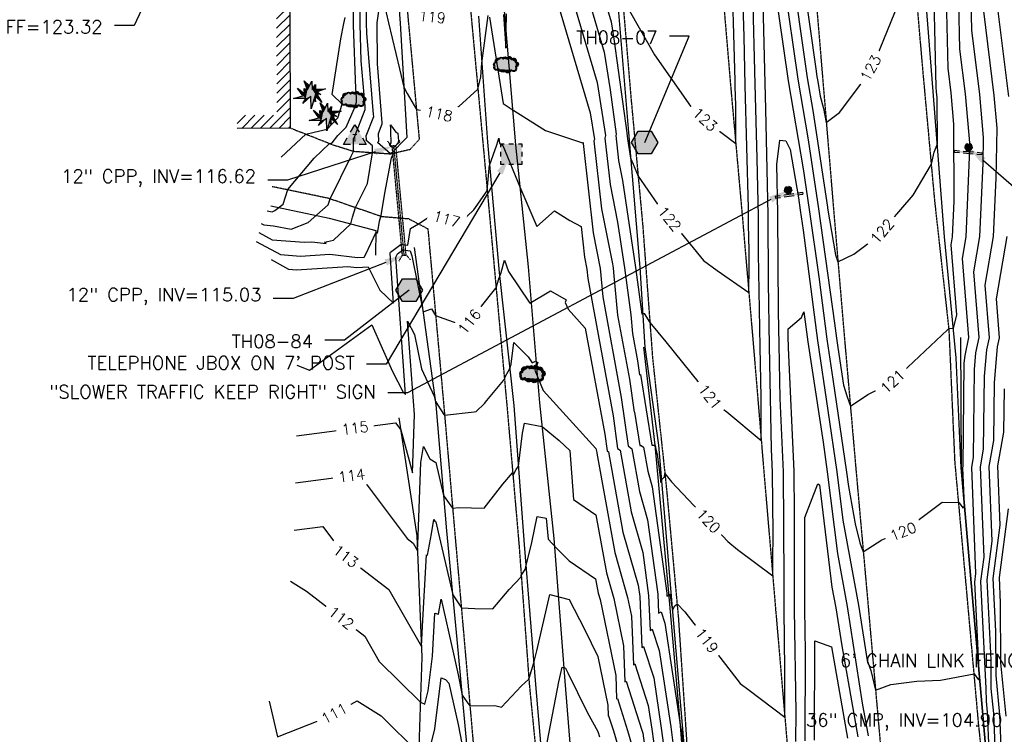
# Model space of a CAD drawing. Header units: feet. Extents: x 351431 to 355879, y 310968 to 329728.
# Tile 71 of 254: x 353254 to 353628, y 318520 to 318791. Entities that reach past the tile are written whole.
import ezdxf
from ezdxf.enums import TextEntityAlignment as Align

# ---------------------------------------------------------------- set-up
doc = ezdxf.new("R2010")
doc.units = ezdxf.units.FT
doc.header["$MEASUREMENT"] = 0
doc.linetypes.add('D10', pattern=[0.15, 0.1, -0.05])
doc.linetypes.add('D25', pattern=[0.375, 0.25, -0.125])
for name, color, linetype in [('EHIST', 56, 'Continuous'), ('ELIF', 153, 'LINKFENCE'), ('ELIG', 41, 'Continuous'), ('ELIST', 3, 'Continuous'), ('ELTCH-EG2', 253, 'Continuous'), ('ELTCN-EG2', 251, 'Continuous'), ('ELTT', 3, 'Continuous'), ('ELUDC', 153, 'D10'), ('ELYSP', 1, 'D25'), ('ELYSS', 2, 'Continuous'), ('ESFS', 153, 'Continuous'), ('ESGH', 1, 'Continuous'), ('ESIO', 4, 'Continuous'), ('ESMask', 155, 'Continuous'), ('ESUD-HDPE', 173, 'D10'), ('ESUT', 2, 'Continuous'), ('ETFS', 6, 'Continuous'), ('ETGH', 4, 'Continuous'), ('ETIF', 4, 'Continuous'), ('ETIST-FFLR', 4, 'Continuous'), ('ETTC', 252, 'Continuous'), ('ETUD', 4, 'Continuous'), ('ETUT', 3, 'Continuous')]:
    doc.layers.add(name, color=color, linetype=linetype)
doc.styles.add('ANNO-TOPO', font='simplex.shx')
doc.styles.add('L60', font='simplex', dxfattribs={"height": 2.4})
doc.styles.add('L80', font='simplex', dxfattribs={"height": 4})
doc.styles.add('ROMANSM', font='romansm.shx')
doc.linetypes.add('LINKFENCE', pattern='A,0.25,-0.08,0.25,-0.08,["X",ROMANSM,S=0.08,R=0,X=-0.004,Y=-0.04],-0.12', length=0.78)

# ---------------------------------------------------------------- blocks, each defined once
blk = doc.blocks.new('ESUFJBOX1')
for points in [[(-0.0787, 0.0535), (-0.0787, 0.0787), (-0.0535, 0.0787)], [(-0.0178, 0.0787), (0.0178, 0.0787)], [(0.0535, 0.0787), (0.0787, 0.0787), (0.0787, 0.0535)], [(-0.0787, -0.0178), (-0.0787, 0.0178)], [(0.0787, 0.0178), (0.0787, -0.0178)], [(-0.0787, -0.0787), (-0.0787, -0.0535)], [(0.0787, -0.0535), (0.0787, -0.0787), (0.0535, -0.0787)], [(-0.0535, -0.0787), (-0.0787, -0.0787)], [(0.0178, -0.0787), (-0.0178, -0.0787)]]:
    blk.add_lwpolyline(points)
at = {"layer": 'ESMask'}
blk.add_solid([(-0.0787, -0.0787), (-0.0787, 0.0787), (0.0787, -0.0787), (0.0787, 0.0787)], dxfattribs=at)
blk = doc.blocks.new('ESIPUBSIGN')
at = {"layer": 'ESMask'}
h = blk.add_hatch(color=256, dxfattribs=at)
edge = h.paths.add_edge_path()
edge.add_arc((0, 0), 0.03, 90, 450)
for p, q in [((-0.03, 0.1047), (-0.0447, 0.1047)), ((-0.0447, 0.1047), (-0.0447, 0.066)), ((-0.03, 0.1047), (-0.03, 0.066)), ((-0.0447, 0.0381), (-0.0447, -0.0393)), ((-0.03, 0.0381), (-0.03, -0.0393)), ((-0.0447, -0.0672), (-0.0447, -0.1059)), ((-0.03, -0.0672), (-0.03, -0.1059)), ((-0.03, -0.1059), (-0.0447, -0.1059))]:
    blk.add_line(p, q)
for start, end in [(144.23142, 216.35632), (17.97024, 107.04945), (253.53828, 340.78828)]:
    blk.add_arc((0, 0), 0.03, start, end)
blk.add_solid([(-0.0447, -0.1059), (-0.03, -0.1059), (-0.0447, 0.1047), (-0.03, 0.1047)], dxfattribs=at)
blk = doc.blocks.new('ESUTPED')
for points in [[(-0.0325, 0.0438), (0, 0.1), (0.0325, 0.0438)], [(-0.0325, -0.05), (-0.0866, -0.05), (-0.058, -0.0005)], [(0.058, -0.0005), (0.0866, -0.05), (0.0325, -0.05)]]:
    blk.add_lwpolyline(points)
at = {"layer": 'ESMask'}
blk.add_solid([(-0.0866, -0.05), (0, 0.1), (0.0866, -0.05)], dxfattribs=at)
at = {"style": 'L60'}
blk.add_text('T', height=0.0528, dxfattribs=at).set_placement((0, -0.0001), align=Align.MIDDLE)
blk = doc.blocks.new('TH')
blk.add_hatch(color=256).paths.add_polyline_path([(-0.05, 0.0866), (0.05, 0.0866), (0.1, 0), (0.05, -0.0866), (-0.05, -0.0866), (-0.1, 0)])
for p, q in [((-0.1, 0), (-0.05, 0.0866)), ((-0.05, 0.0866), (0.05, 0.0866)), ((0.05, 0.0866), (0.1, 0)), ((-0.05, -0.0866), (-0.1, 0)), ((0.1, 0), (0.05, -0.0866)), ((0.05, -0.0866), (-0.05, -0.0866))]:
    blk.add_line(p, q)
blk = doc.blocks.new('ESIDTREE')
blk.add_lwpolyline([(-0.0825, 0.0208, -0.658219), (-0.0543, 0.049, -0.594626), (-0.0245, 0.0498, -0.704437), (0.0052, 0.0498, -0.885068), (0.0416, 0.0438, -0.916303), (0.0721, 0.0223, -1.027393), (0.0751, -0.0141, -0.880235), (0.0364, -0.0431, -0.569977), (-0.0089, -0.052, -0.370407), (-0.061, -0.0364, -0.824221), (-0.0922, -0.0097, -0.566054), (-0.0825, 0.0208, -0.480508)], format="xyb")
at = {"layer": 'ESMask', "const_width": 0.01}
blk.add_lwpolyline([(-0.0779, 0.0227, -0.792768), (-0.0511, 0.0413, -0.768721), (-0.0289, 0.0473, 0.639322), (-0.0198, 0.0481, -0.704437), (0.0005, 0.0481, 0.72706), (0.01, 0.0484, -0.885068), (0.0366, 0.044, 0.713475), (0.0454, 0.0406, -0.916303), (0.0678, 0.0248, 0.615666), (0.0727, 0.0173, -1.027393), (0.0748, -0.0091, 0.556873), (0.0707, -0.0166, -0.880235), (0.04, -0.0396, 0.556256), (0.0317, -0.0414, -0.62875), (-0.0075, -0.0457, -0.457201), (-0.0599, -0.0275, -1.148825), (-0.0854, -0.0089, -0.666281), (-0.0814, 0.0159, 0.45741)], format="xyb", close=True, dxfattribs=at)
at = {"layer": 'ESMask'}
for points in [[(-0.0825, 0.0208), (-0.0922, -0.0097), (0.0721, 0.0223), (0.0751, -0.0141)], [(-0.0825, 0.0208), (-0.0543, 0.049), (0.0721, 0.0223), (0.0416, 0.0438)], [(-0.079, 0.0326), (-0.0729, 0.0238), (-0.0638, 0.0466), (-0.0573, 0.0372)], [(-0.0187, 0.044), (-0.0158, 0.0532), (-0.0004, 0.0423), (-0.0009, 0.052)], [(0.0105, 0.0432), (0.0168, 0.0574), (0.0348, 0.0399), (0.0336, 0.0548)], [(0.0445, 0.0383), (0.0562, 0.0462), (0.0628, 0.0226), (0.0702, 0.0328)], [(0.0704, -0.0072), (0.085, -0.004), (0.0691, 0.0173), (0.0823, 0.0154)], [(-0.087, -0.0082), (-0.0836, -0.0336), (0.0749, -0.0108), (0.0649, -0.0431)], [(-0.0495, -0.0328), (-0.05, -0.0434), (0.0292, -0.0385), (0.018, -0.0545)]]:
    blk.add_solid(points, dxfattribs=at)
blk = doc.blocks.new('ESICTREE')
blk.add_lwpolyline([(-0.0228, 0.0326), (0.0086, 0.0955), (0.012, 0.0318), (0.0384, 0.0707), (0.0368, 0.0342), (0.1121, 0.0359), (0.0509, 0.0144), (0.0782, -0.0055), (0.036, -0.003), (0.0045, -0.1139), (0.002, -0.0179), (-0.0592, -0.0742), (-0.0369, -0.0353), (-0.1304, -0.0353), (-0.0584, -0.0162), (-0.0982, 0.0425), (-0.046, 0.0003), (-0.0493, 0.04)], close=True)
for points in [[(-0.0255, 0.0334), (-0.0485, 0.0988), (-0.0089, 0.0605)], [(0.0483, -0.0037), (0.084, -0.0667), (0.0324, -0.0157), (0.0368, -0.0626), (0.0245, -0.0432)]]:
    blk.add_lwpolyline(points)
at = {"layer": 'ESMask'}
for points in [[(-0.0255, 0.0334), (-0.0485, 0.0988), (-0.0228, 0.0326), (-0.0089, 0.0605)], [(-0.0228, 0.0326), (0.0086, 0.0955), (-0.0369, -0.0353), (0.002, -0.0179)], [(0.002, -0.0179), (0.0086, 0.0955), (0.036, -0.003), (0.012, 0.0318)], [(-0.0369, -0.0353), (-0.0584, -0.0162), (-0.046, 0.0003), (-0.0982, 0.0425)], [(-0.046, 0.0003), (-0.0369, -0.0353), (-0.0493, 0.04), (-0.0228, 0.0326)], [(0.012, 0.0318), (0.0384, 0.0707), (0.036, -0.003), (0.0368, 0.0342)], [(0.0368, 0.0342), (0.1121, 0.0359), (0.036, -0.003), (0.0509, 0.0144)], [(0.036, -0.003), (0.0509, 0.0144), (0.0782, -0.0055)], [(-0.0369, -0.0353), (-0.1304, -0.0353), (-0.0584, -0.0162)], [(-0.0369, -0.0353), (0.002, -0.0179), (-0.0592, -0.0742)], [(0.002, -0.0179), (0.036, -0.003), (0.0045, -0.1139)], [(0.0245, -0.0432), (0.0368, -0.0626), (0.0324, -0.0157)], [(0.0324, -0.0157), (0.036, -0.003), (0.084, -0.0667), (0.0483, -0.0037)]]:
    blk.add_solid(points, dxfattribs=at)

msp = doc.modelspace()

# ---------------------------------------------------------------- hatches: boundary and pattern name
at = {"layer": 'EHIST'}
h = msp.add_hatch(dxfattribs=at)
h.set_pattern_fill('ANSI31', color=256, scale=20, style=0)
h.set_pattern_definition([(45, (353302.976, 318749.9934), (-1.76777, 1.76777), [])])
h.paths.add_polyline_path([(353356.4, 318834.57), (353302.98, 318834.43), (353302.99, 318829.43), (353351.42, 318829.55), (353351.56, 318792.31), (353351.66, 318755.03), (353336.66, 318754.99), (353336.67, 318749.99), (353356.67, 318750.04), (353356.56, 318792.33)])

# ---------------------------------------------------------------- linework, layer by layer
at = {"layer": 'ELIF', "flags": 128}
msp.add_lwpolyline([(353338.89, 320230.89), (353340.59, 320185.6), (353342.48, 320134.02), (353344.03, 320092.59), (353346.88, 320044.02), (353351.67, 319951.5), (353354.95, 319898.91), (353357.54, 319853.78), (353360.69, 319804.32), (353363.16, 319758.08), (353365.76, 319711.27), (353368.86, 319663.85), (353374.79, 319573.99), (353378.47, 319527.8), (353382.04, 319483.07), (353385.36, 319437.85), (353387.97, 319391.11), (353391.43, 319348.19), (353394.23, 319304.17), (353399.1, 319255.27), (353402.05, 319209.71), (353406.36, 319164.5), (353410.17, 319125.27), (353413.85, 319079.3), (353418.59, 319032.4), (353422.8, 318982.57), (353427.63, 318934.4), (353429.51, 318887.31), (353438.03, 318793.22), (353442.16, 318743.69), (353447.08, 318697.46), (353451.33, 318645.82), (353456.8, 318594.36), (353460.88, 318540.2), (353465.23, 318486.74), (353467.21, 318461.83), (353471.59, 318416.85)], dxfattribs=at)
at = {"layer": 'ELIG', "flags": 128}
for points in [[(353610.99, 318670.65), (353611.31, 318621.13), (353615.08, 318577.47), (353619.41, 318528.75), (353622.04, 318498.16), (353626.39, 318448.41), (353630.04, 318408.16), (353636.42, 318358.1)], [(353490.82, 318667), (353495.03, 318629.78), (353500.23, 318573.72), (353504.65, 318523.27), (353509.13, 318467.44), (353513.17, 318417.89), (353517.21, 318368.31), (353520.5, 318309.83), (353519.58, 318291.79)]]:
    msp.add_lwpolyline(points, dxfattribs=at)
at = {"layer": 'ELIST', "flags": 128}
msp.add_lwpolyline([(353302.98, 318834.43), (353356.4, 318834.57), (353356.56, 318792.33), (353356.67, 318750.04), (353336.67, 318749.99)], dxfattribs=at)
msp.add_lwpolyline([(353302.98, 318834.43), (353356.4, 318834.57), (353356.56, 318792.33), (353356.67, 318750.04), (353336.67, 318749.99)], dxfattribs=at)
at = {"layer": 'ELTCH-EG2', "flags": 128}
for points, elevation in [([(353545.88, 318818.64), (353550.14, 318788.65), (353552.92, 318769.12), (353555.06, 318756.72), (353560.52, 318720.06), (353560.54, 318720.01), (353560.61, 318719.64), (353563.65, 318701.98), (353564.54, 318699.35), (353570.53, 318702.19), (353579.8, 318709.19), (353593.12, 318724.65), (353600.04, 318736.37), (353601.02, 318740.93), (353602.25, 318744.1), (353602.16, 318761.62), (353601.97, 318763.84), (353601.75, 318765.58), (353600.63, 318815.31)], 122), ([(353549.56, 318819.09), (353556.16, 318772.62), (353556.59, 318769.64), (353556.91, 318767.75), (353557.74, 318762.15), (353559.12, 318757.49), (353560.11, 318752.27), (353565.1, 318755.97), (353574.74, 318768.8), (353579.14, 318776.84), (353593.37, 318811.84)], 123), ([(353458.39, 318796.85), (353470.5, 318755.87), (353472.12, 318745.78), (353471.98, 318745.27), (353474.86, 318719.49), (353479, 318698.54), (353479.23, 318697.02), (353479.44, 318695.45), (353480.94, 318679.09), (353485.41, 318654.83), (353487.19, 318642.21), (353487.36, 318642.26), (353489.39, 318629.65), (353489.89, 318629.62), (353490.76, 318628.99), (353492.4, 318619.9), (353494.12, 318613.89), (353499.56, 318573.63), (353499.61, 318572.45), (353500.75, 318573.15), (353500.91, 318572.67), (353501.55, 318568.39), (353501.76, 318567.13), (353502.67, 318568.79), (353503.5, 318569.57), (353506.4, 318566.43), (353527.46, 318539.29), (353530.92, 318536.74), (353544.39, 318526.45), (353544.4, 318531.34), (353544.43, 318544.4), (353544.1, 318567.35), (353544.09, 318578.25), (353543.85, 318619.64), (353542.56, 318647.45), (353542.18, 318667.94), (353541.95, 318680.42), (353541.77, 318717.77), (353541.34, 318736.24), (353542.51, 318745.51), (353544.76, 318745.26), (353546.35, 318742), (353549.51, 318723.63), (353550.2, 318718.98), (353551.29, 318711.3), (353556.74, 318669.46), (353560.76, 318642.86), (353564.15, 318619.61), (353566.4, 318601.32), (353572.3, 318569.02), (353575.61, 318548), (353577.04, 318544.28), (353578.8, 318536.77), (353584.62, 318538.88), (353594.51, 318540.17), (353603.45, 318540.51), (353616.22, 318542.95), (353617.83, 318540.68), (353618.27, 318541.54), (353616.46, 318577.73), (353616.9, 318581.08), (353615.28, 318621.34), (353615.94, 318625.01), (353616.28, 318658.42), (353616.87, 318664.83), (353618.09, 318670.56), (353616.1, 318695.55), (353618.4, 318708.9), (353619.57, 318736.59), (353619.79, 318746.57), (353618.38, 318762.78), (353615.36, 318787.24), (353614.71, 318815.72)], 119), ([(353475.84, 318799.47), (353478.51, 318790.45), (353479.56, 318783.91), (353484.45, 318748.29), (353484.43, 318748.21), (353484.57, 318746.98), (353484.76, 318745.98), (353485.86, 318738.64), (353486.9, 318736.35), (353488.74, 318731.82), (353496.09, 318721.27), (353513.59, 318699.86), (353518.73, 318696.09), (353530.72, 318687.68), (353530.83, 318697.97), (353530.83, 318703.69), (353530.65, 318713.45), (353530.64, 318715.89), (353530.55, 318719.71), (353529.35, 318766.29), (353528.91, 318784.89), (353528, 318817.08)], 122), ([(353482.8, 318799.4), (353494.89, 318777.84), (353508.62, 318758.41), (353515.91, 318751.7), (353525.76, 318744.27), (353525.76, 318755.59), (353525.78, 318758.72), (353525.59, 318765.85), (353525.54, 318767.99), (353524.16, 318816.78)], 123), ([(353544.12, 318804.67), (353549.26, 318768.6), (353553.21, 318745.69), (353557.12, 318719.42), (353563.26, 318676.01), (353564, 318670.39), (353564.53, 318666.82), (353566.62, 318652.56), (353568.03, 318648.05), (353569.26, 318644.51), (353575.86, 318649.02), (353584.57, 318653.28), (353606.12, 318673.54), (353606.67, 318674.12), (353606.71, 318674.11), (353608.33, 318674.02), (353609.65, 318679.18), (353607.53, 318705.76), (353608.05, 318708.8), (353608.63, 318722.3), (353608.47, 318751.61), (353607.44, 318763.48), (353606.29, 318772.8), (353605.32, 318815.45)], 121), ([(353344.78, 318710.47), (353349.85, 318707.72), (353362.1, 318706.74), (353364.97, 318706.93), (353370.4, 318706.23), (353369.78, 318706.73), (353373.14, 318707.59), (353379.77, 318713.71), (353380.37, 318716.22), (353381.51, 318719.98), (353386.06, 318729.11), (353387.97, 318740.68), (353387.98, 318743.3), (353385.46, 318745.5), (353385.68, 318745.78), (353385.62, 318747.15), (353388.43, 318754.44), (353388.4, 318755.31), (353385.85, 318786.1), (353385.72, 318789.86), (353385.66, 318811.17)], 119), ([(353347.95, 318718.68), (353349.88, 318718.35), (353350.85, 318718.77), (353354.05, 318721.27), (353355.78, 318726.76), (353365.83, 318738.71), (353371.66, 318744.18), (353372.66, 318744.46), (353374.8, 318747.24), (353378, 318750.5), (353380.96, 318757.39), (353381.94, 318759.92), (353381.87, 318761.64), (353381.59, 318765.06), (353380.74, 318789.17), (353380.7, 318804.83)], 121), ([(353343.84, 318707.1), (353353, 318702.13), (353360.59, 318701.52), (353371.77, 318702.27), (353382.31, 318700.91), (353384.79, 318701.05), (353385.49, 318702.29), (353389.18, 318710.28), (353389.7, 318710.23), (353389.95, 318710.82), (353390.68, 318714.78), (353391.11, 318716.56), (353391.14, 318716.67), (353391.27, 318716.94), (353392.68, 318725.44), (353395.15, 318738.85), (353395.88, 318740.46), (353395.28, 318740.73), (353394.82, 318740.32), (353389.92, 318744.59), (353390.37, 318745.15), (353390.24, 318747.98), (353391.68, 318751.7), (353391.66, 318752.14), (353389.82, 318774.47), (353389.72, 318790.06), (353391.38, 318801.5), (353394.07, 318790.05), (353398.18, 318772.52), (353399.86, 318765.68), (353401.17, 318763.26), (353404.63, 318757.11), (353407.71, 318756.7), (353417.61, 318754.56), (353420.69, 318758.25), (353427.94, 318764.92), (353429, 318769.5), (353429.48, 318774.74), (353431.85, 318792.88)], 118), ([(353470.03, 318798.59), (353475.84, 318778.92), (353478.13, 318764.66), (353480.44, 318747.83), (353480.28, 318747.23), (353481.33, 318737.82), (353482.84, 318730.17), (353487.79, 318697.17), (353490.2, 318679.52), (353490.43, 318679.99), (353491.05, 318679.77), (353493.19, 318676.33), (353499.25, 318669.01), (353518.2, 318645.4), (353522.34, 318642.38), (353535.43, 318631.58), (353535.44, 318637.37), (353535.43, 318647.88), (353535.08, 318667.05), (353534.42, 318702.44), (353534.35, 318716.52), (353533.84, 318738.49), (353533.11, 318766.74), (353532.28, 318801.78)], 121), ([(353629.31, 318762.08), (353624.43, 318801.69)], 117), ([(353353.32, 318739.1), (353353.36, 318739.01), (353362.65, 318747.74), (353365.82, 318748.59), (353370.82, 318749.67), (353374.75, 318753.97), (353376.49, 318759.12), (353372.65, 318762.79), (353375.99, 318784.02), (353377.04, 318789.74), (353377.57, 318792.09)], 122), ([(353432.37, 318792.23), (353437.49, 318759.46), (353440.62, 318757.39), (353453.55, 318749.14), (353467.67, 318744.44), (353467.72, 318744.71), (353467.83, 318744.34), (353467.84, 318744.29), (353467.84, 318744.29), (353471.62, 318710.32), (353474.29, 318696.82), (353475.28, 318686.02), (353482.31, 318647.86), (353484.91, 318629.45), (353486.34, 318628.41), (353489.27, 318612.18), (353492.32, 318601.44), (353496.15, 318573.19), (353496.44, 318565.94), (353497.44, 318566.55), (353498.82, 318562.24), (353504.62, 318523.76), (353504.69, 318523.29), (353504.94, 318522.2), (353505.14, 318521.25), (353506.2, 318512.66)], 118), ([(353437.69, 318793.2), (353438.51, 318780.41), (353438.76, 318793.44)], 119), ([(353622.54, 318499.05), (353621.27, 318528.37), (353620.85, 318532.58), (353620.83, 318537.34), (353618.79, 318578.19), (353619.97, 318587.2), (353618.59, 318621.52), (353619.8, 318628.24), (353620.08, 318655.98), (353621, 318665.94), (353621.98, 318670.51), (353620.39, 318690.44), (353623.57, 318708.95), (353624.5, 318731.08), (353624.92, 318750.05), (353623.84, 318762.43), (353619.89, 318794.47)], 118), ([(353397.87, 318745.14), (353398.32, 318744.81), (353395.72, 318742.49), (353394.37, 318743.67), (353395.07, 318744.52), (353394.87, 318748.81), (353394.93, 318748.95), (353394.93, 318748.97), (353394.86, 318749.83), (353394.85, 318751.38), (353396.84, 318748.59), (353397.61, 318748.15), (353397.87, 318745.14)], 117), ([(353349.46, 318700.16), (353356.15, 318696.53), (353359.08, 318696.3), (353378.58, 318697.61), (353382.03, 318697.16), (353386.26, 318697.4), (353390.79, 318688.61), (353395.97, 318683.64), (353394.63, 318702.57), (353394.84, 318703.01), (353398.84, 318705.99), (353398.87, 318706.03), (353401.38, 318705.67), (353402.34, 318711.98), (353405.39, 318713.73), (353410.57, 318717.11), (353421.21, 318714.12), (353421.22, 318714.16), (353426.37, 318719.07), (353431.5, 318726.23), (353432.16, 318734.84), (353432.17, 318735.19), (353432.4, 318735.85), (353435.15, 318743.76), (353435.89, 318746.25), (353436.19, 318744.35), (353437.43, 318743.53), (353443.86, 318727.76), (353450.33, 318712.78), (353456.97, 318718.7), (353462.84, 318715.05), (353467.1, 318712.68), (353468.38, 318701.16), (353469.29, 318696.6), (353469.62, 318692.95), (353479.21, 318640.89), (353480.95, 318628.53), (353481.91, 318627.84), (353486.13, 318604.46), (353490.53, 318589), (353492.73, 318572.74), (353493.27, 318559.44), (353494.12, 318559.96), (353496.73, 318551.82), (353501.1, 318522.84), (353501.93, 318516.81)], 117), ([(353628.56, 318452.79), (353624.9, 318496.81), (353624.72, 318502.91), (353623.63, 318527.89), (353622.68, 318537.44), (353622.64, 318548.21), (353621.12, 318578.64), (353623.05, 318593.32), (353621.91, 318621.69), (353623.66, 318631.46), (353623.88, 318653.55), (353625.13, 318667.05), (353625.86, 318670.46), (353624.68, 318685.33), (353628.74, 318708.99)], 117), ([(353359.2, 318660.14), (353364, 318658.16), (353387.73, 318675.36), (353395.56, 318657.68), (353399.58, 318649.89), (353400.53, 318648.98), (353396.84, 318701.1), (353397.41, 318702.31), (353399.3, 318703.72), (353399.43, 318703.9), (353402.2, 318703.5), (353402.87, 318701.56), (353407.16, 318680.4), (353410.34, 318681.49), (353411.91, 318679.01), (353419.93, 318676.07), (353420.02, 318676.04), (353424.5, 318676.38), (353433.2, 318687.44), (353434.81, 318689.35), (353434.85, 318689.41), (353436.07, 318693.38), (353436.15, 318693.53), (353436.72, 318695.29), (353438.05, 318699.95), (353439.5, 318695.63), (353447.65, 318683.63), (353455.53, 318688.33), (353461.45, 318684.87), (353461.1, 318683.91), (353462.13, 318681.36), (353468.7, 318674.13), (353476.11, 318633.92), (353477, 318627.62), (353477.48, 318627.27), (353482.99, 318596.74), (353488.74, 318576.56), (353489.32, 318572.3), (353490.09, 318552.93), (353490.8, 318553.36), (353494.65, 318541.39), (353497.51, 318522.4), (353499.18, 318510.27)], 116), ([(353548.56, 318517.31), (353548.63, 318528.42), (353548.07, 318567.42), (353548.03, 318603.67), (353547.94, 318619.82), (353545.76, 318666.69), (353545.73, 318668.38), (353545.71, 318669.41), (353545.69, 318673.86), (353550.66, 318678.18), (353551.62, 318680.4), (353553.11, 318669), (353558.87, 318630.87), (353560.51, 318619.67), (353564.33, 318588.6), (353568, 318568.49), (353573.77, 318531.86), (353575.96, 318519.48)], 118), ([(353630.19, 318459.92), (353627.22, 318495.71), (353626.89, 318506.78), (353626, 318527.41), (353624.51, 318542.3), (353624.45, 318559.09), (353623.45, 318579.09), (353626.12, 318599.44), (353625.22, 318621.87), (353627.52, 318634.69), (353627.69, 318651.11)], 116), ([(353358.71, 318615.4), (353382.87, 318618.59), (353401.08, 318594.35), (353403.38, 318592.57), (353405.06, 318589.64), (353405.31, 318595.34), (353406.33, 318623.16), (353407.34, 318629.27), (353409.73, 318624.51), (353411.97, 318623.2), (353414.94, 318610.65), (353415.81, 318609.35), (353418.36, 318605.88), (353420.68, 318606.15), (353430.36, 318605.87), (353437.38, 318614.92), (353441.11, 318619.28), (353441.25, 318618.14), (353442.49, 318620.52), (353443.3, 318621.8), (353444.83, 318634.27), (353445.6, 318638.05), (353452.28, 318636.83), (353458.72, 318631.55), (353462.8, 318627.75), (353464.16, 318609.15), (353472.74, 318603.34), (353476.72, 318581.31), (353479.5, 318571.54), (353483.2, 318553.62), (353483.75, 318539.92), (353484.17, 318540.17), (353490.15, 318521.56), (353490.47, 318520.44), (353493.68, 318497.19)], 114), ([(353552.07, 318517.52), (353552.26, 318551.29), (353552.03, 318567.48), (353552, 318602.3), (353556.91, 318615.05), (353557.48, 318614.66), (353562.26, 318575.88), (353563.7, 318567.96), (353565.98, 318553.53), (353572.07, 318519.03)], 117), ([(353358.25, 318597.49), (353369.1, 318598.92), (353377.26, 318588.04), (353394.22, 318574.93), (353406.57, 318553.38), (353406.91, 318561.02), (353408.44, 318588.08), (353408.78, 318587.99), (353410.33, 318596.13), (353411.23, 318601.57), (353411.6, 318600.84), (353411.94, 318600.64), (353412.87, 318596.72), (353418.41, 318572.89), (353419.9, 318570.68), (353421.67, 318568.01), (353426.81, 318567.77), (353433.67, 318567.62), (353439.78, 318574.97), (353444.41, 318579.78), (353444.39, 318580.25), (353445.85, 318582.55), (353446.19, 318583.63), (353448.42, 318592.77), (353450.42, 318602.63), (353453.83, 318602), (353454.6, 318594.03), (353457.72, 318590.66), (353462.58, 318585.82), (353472.6, 318579.03), (353473.58, 318573.59), (353474.27, 318571.18), (353480.22, 318542.36), (353480.58, 318533.41), (353480.85, 318533.58), (353484.75, 318521.42), (353488.4, 318508.98)], 113), ([(353356.84, 318578.18), (353362.96, 318574.39), (353385.05, 318557.29), (353390.55, 318547.7), (353406.16, 318532.16), (353407.81, 318531.48), (353409.04, 318536.54), (353410.67, 318549.67), (353411.59, 318565.93), (353412.97, 318565.6), (353414.06, 318571.35), (353418.7, 318550.54), (353420.49, 318542.56), (353421.95, 318534.89), (353423.76, 318532.3), (353424.93, 318530.76), (353434.34, 318530.98), (353436.95, 318530.35), (353444.53, 318538.4), (353447.28, 318540.96), (353447.27, 318541.22), (353447.36, 318541.36), (353449.16, 318547.14), (353450.25, 318551.63), (353455.2, 318573.05), (353462.53, 318571.22), (353462.56, 318571.19), (353462.62, 318571.13), (353468.34, 318559.93), (353473.44, 318549.49), (353477.23, 318531.1), (353477.4, 318526.91), (353477.53, 318526.98), (353479.36, 318521.28), (353486.33, 318497.53)], 112), ([(353555.58, 318517.72), (353555.8, 318555.54), (353560.32, 318553.8), (353562.07, 318553.2), (353568.19, 318518.59)], 116), ([(353452.47, 318507.7), (353458.69, 318539.94), (353459.97, 318545.46), (353461.15, 318545.17), (353462.07, 318543.36), (353469.39, 318528.39), (353473.43, 318521.05), (353474.04, 318519.11)], 111), ([(353409.01, 318511.39), (353411.64, 318522.14), (353414.03, 318541.45), (353415.61, 318540.8), (353416.93, 318539.37), (353420.46, 318523.68), (353423.94, 318505.34)], 111), ([(353348.76, 318532.56), (353351.95, 318519.02), (353371.47, 318526.82), (353382.1, 318532.67), (353391.21, 318527.07), (353405.52, 318512.83)], 111)]:
    msp.add_lwpolyline(points, dxfattribs=dict(at, elevation=elevation))
at = {"layer": 'ELTCN-EG2', "flags": 128}
for points, elevation in [([(353345.73, 318713.84), (353346.7, 318713.31), (353350.39, 318713.02), (353357.14, 318711.74), (353363.59, 318714.26), (353371.17, 318720.94), (353371.89, 318723.29), (353379.9, 318739.41), (353380.8, 318741.19), (353380.72, 318746.18), (353380.9, 318746.42), (353381.08, 318746.6), (353381.25, 318746.99), (353385.19, 318757.18), (353385.13, 318758.47), (353383.72, 318775.58), (353383.23, 318789.51), (353383.13, 318824.06)], 120), ([(353540.35, 318804.96), (353545.6, 318768.08), (353551.36, 318734.66), (353553.66, 318719.2), (353557.28, 318693.65), (353560.37, 318669.93), (353562.65, 318654.84), (353567.8, 318619.54), (353568.48, 318614.04), (353571.07, 318599.85), (353572.88, 318592.67), (353574.15, 318589.27), (353581.24, 318593.77), (353589.43, 318597.05), (353604.02, 318608.09), (353610.36, 318607.97), (353612.01, 318605.81), (353612.55, 318606.82), (353611.97, 318621.17), (353612.08, 318621.78), (353612.48, 318660.85), (353612.74, 318663.72), (353614.21, 318670.61), (353611.82, 318700.65), (353613.23, 318708.85), (353614.63, 318742.11), (353614.65, 318743.1), (353612.91, 318763.13), (353610.82, 318780.02), (353610.02, 318815.59)], 120), ([(353464.21, 318797.72), (353473.17, 318767.4), (353476.4, 318747.27), (353476.13, 318746.25), (353478.09, 318728.65), (353480.92, 318714.35), (353483.51, 318697.1), (353485.96, 318679.15), (353486.6, 318672.16), (353488.51, 318661.81), (353489.27, 318656.41), (353489.63, 318656.53), (353493.93, 318629.76), (353495, 318629.69), (353495.19, 318629.56), (353495.54, 318627.62), (353495.91, 318626.33), (353497.36, 318615.57), (353497.53, 318616.5), (353498.68, 318617.69), (353498.86, 318619.04), (353501.42, 318615.83), (353522.76, 318593.16), (353526.42, 318590.13), (353539.8, 318580.12), (353539.82, 318585.95), (353539.9, 318596.13), (353539.76, 318619.45), (353539.35, 318628.22), (353538.63, 318667.49), (353538.18, 318691.43), (353538.06, 318717.15), (353537.13, 318757.28), (353536.87, 318767.18), (353535.8, 318812.64)], 120), ([(353359.16, 318633.31), (353396.65, 318638.26), (353398.71, 318635.51), (353403.11, 318619.22), (353403.92, 318641.44), (353401.18, 318676.75), (353403.84, 318671.71), (353406.59, 318658.76), (353411.4, 318648.31), (353411.84, 318646.14), (353411.95, 318646.17), (353412.74, 318644.92), (353415.07, 318641.42), (353415.31, 318641.1), (353426.56, 318642.44), (353427.34, 318642.51), (353430.42, 318645.6), (353431.31, 318646.65), (353437.7, 318654.31), (353438.02, 318654.74), (353438.3, 318655.65), (353440.03, 318658.85), (353440.56, 318660.49), (353441.63, 318668.75), (353447, 318663.28), (353448.58, 318660.96), (353449.77, 318661.68), (353450.67, 318661.15), (353449.59, 318658.26), (353452.74, 318650.48), (353472.72, 318628.49), (353473.01, 318626.95), (353473.04, 318626.71), (353473.06, 318626.69), (353479.86, 318589.02), (353484.73, 318571.91), (353486.18, 318564.88), (353486.92, 318546.43), (353487.48, 318546.77), (353492.56, 318530.97), (353493.92, 318521.97), (353496.43, 318503.73)], 115), ([(353628.36, 318526.93), (353626.34, 318547.16), (353626.26, 318569.96), (353625.78, 318579.55), (353629.19, 318605.57)], 115)]:
    msp.add_lwpolyline(points, dxfattribs=dict(at, elevation=elevation))
at = {"layer": 'ELTT', "flags": 128}
for points in [[(353349.38, 318720.64), (353371.46, 318715.94), (353389.18, 318711.18), (353389.16, 318701.86)], [(353398, 318640.18), (353404.82, 318595.34), (353406.73, 318549.32), (353405.21, 318503.72), (353405.69, 318455.36), (353401.53, 318410.35), (353402.14, 318395.08), (353380.6, 318390.19)]]:
    msp.add_lwpolyline(points, dxfattribs=at)
at = {"layer": 'ELUDC', "flags": 128}
msp.add_lwpolyline([(353399.97, 318701.83), (353396.07, 318743.32)], dxfattribs=at)
at = {"layer": 'ELYSP', "flags": 128}
for points in [[(353325.25, 320230.5), (353327.28, 320185.02), (353329.27, 320137.97), (353331.49, 320090.69), (353333.18, 320043.16), (353335.49, 319996.85), (353337.91, 319950.62), (353341, 319897.27), (353343.65, 319851.36), (353346.5, 319803.24), (353349.17, 319756.94), (353351.25, 319710.48), (353355.01, 319661.66), (353357.95, 319616.56), (353361.11, 319571.16), (353364.41, 319526.89), (353367.83, 319482.4), (353371.26, 319437.71), (353374.84, 319391.5), (353378.34, 319345.78), (353381.92, 319299.99), (353385.63, 319254.39), (353389.18, 319208.52), (353393.13, 319162.92), (353397.1, 319117.99), (353400.78, 319073.47), (353404.82, 319029.07), (353409.48, 318981.66), (353413.57, 318935.55), (353417.57, 318887.31), (353421.2, 318839.55), (353425.39, 318792.44), (353429.85, 318744.33), (353434.33, 318695.1), (353438.97, 318644.4), (353443.52, 318592.07), (353447.46, 318538.6), (353452.68, 318485.7), (353454.37, 318459.34), (353458.67, 318415.19), (353462.25, 318366.98), (353466.08, 318322.23), (353469.82, 318275.04), (353473.15, 318231.65), (353477.12, 318183.6), (353480.62, 318137.49), (353484.36, 318089.92), (353487.53, 318045.51), (353490.16, 317998.1), (353492.31, 317950.32), (353493.91, 317901.53), (353496.3, 317855.96), (353497.44, 317811.01), (353499.02, 317755.83), (353499.76, 317709.25), (353499.83, 317660.98), (353499.58, 317615.85), (353499.55, 317559.66), (353499.47, 317550.14)], [(353419.97, 320230.49), (353422.19, 320179.88), (353424.5, 320129.05), (353426.92, 320079.71), (353429.71, 320028.31), (353432.23, 319979.89), (353434.8, 319928.62), (353437.54, 319879.64), (353440.38, 319830.09), (353443.44, 319779.85), (353446.38, 319730.26), (353449.7, 319680.31), (353452.8, 319630.71), (353456.41, 319580.31), (353459.86, 319530.66), (353463.51, 319480.58), (353467.37, 319430.78), (353471.27, 319381.02), (353475.22, 319331.11), (353479.29, 319281.29), (353483.61, 319230.95), (353487.72, 319181.28), (353491.99, 319131.73), (353493.47, 319114.97), (353497.85, 319064.83), (353502.47, 319015.35), (353506.66, 318965.52), (353511.05, 318915.96), (353515.44, 318865.23), (353519.53, 318816.52), (353523.85, 318765.66), (353528.33, 318715.56), (353532.53, 318666.62), (353536.45, 318619.34), (353540.91, 318567.05), (353545.19, 318517.12), (353549.33, 318467.12), (353553.29, 318417.9), (353557.45, 318367.73), (353561.46, 318319.15), (353565.79, 318264.65), (353569.66, 318212.81), (353573.16, 318163.17), (353577.07, 318113.28), (353580.48, 318064.77), (353583.75, 318013.32), (353586.53, 317964.4), (353589.24, 317913.84), (353591.55, 317864.39), (353593.28, 317814.26), (353594.71, 317764.05), (353595.48, 317714.52), (353595.88, 317665.34), (353595.61, 317614.57), (353595.11, 317565.02), (353594.54, 317514.86), (353593.73, 317464.66), (353592.47, 317415.42), (353591.06, 317366.01), (353589.46, 317315.48), (353587.46, 317264.63), (353585.3, 317215.87), (353582.77, 317166.1), (353579.82, 317116.2), (353576.6, 317064.78), (353573.17, 317016.57), (353571.39, 316992.63), (353567.24, 316939.29), (353563.41, 316891.32), (353559.08, 316841.37), (353554.82, 316791.72), (353551.19, 316741.28), (353548.88, 316711.62)], [(353454.98, 320231.17), (353457.46, 320179.48), (353459.6, 320131.2), (353462.02, 320081.93), (353464.7, 320031.64), (353467.36, 319981.73), (353470.04, 319931.77), (353472.74, 319881.98), (353475.48, 319831.88), (353478.09, 319782.45), (353481.08, 319732.51), (353484.3, 319682.65), (353487.46, 319633.09), (353490.98, 319583.01), (353494.56, 319532.97), (353498.36, 319483.27), (353502.37, 319433.27), (353506.75, 319384.05), (353510.79, 319333.51), (353514.9, 319284.24), (353518.97, 319234.18), (353522.99, 319184.4), (353527.24, 319134.65), (353528.6, 319118.74), (353533.03, 319068.19), (353537.29, 319018.97), (353541.52, 318968.66), (353545.9, 318919.14), (353550.16, 318869.41), (353554.5, 318819.59), (353558.65, 318769.85), (353562.82, 318719.76), (353566.98, 318670.57), (353571.43, 318619.61), (353575.91, 318569.57), (353580.27, 318520.11), (353584.57, 318469.01), (353588.88, 318420.66), (353593.34, 318368.6), (353597.44, 318321.17), (353602.53, 318266.14), (353606.95, 318214), (353610.84, 318165.65), (353614.18, 318115.27), (353617.48, 318065.6), (353620.38, 318014.8), (353623.35, 317965.63), (353625.85, 317913.96), (353627.97, 317865.26), (353629.54, 317813.92), (353630.41, 317765.22), (353630.66, 317713.54), (353630.84, 317664.99), (353630.56, 317613.46), (353630.55, 317564.85), (353630, 317514.46), (353629.06, 317464.33), (353627.82, 317413.79), (353626.18, 317364.26), (353624.41, 317313.57), (353622.48, 317264.09), (353619.63, 317212.57), (353616.94, 317164.02), (353613.82, 317114.25), (353610.58, 317063.91), (353607.4, 317013.54), (353605.72, 316988.68), (353602.19, 316938.36), (353598.23, 316887.81), (353594.76, 316838.4), (353590.67, 316787.16), (353586.84, 316738.76), (353584.18, 316708.47)], [(353550.59, 320228.69), (353552.73, 320181.56), (353555.1, 320128.42), (353557.57, 320080.42), (353560.13, 320029.3), (353562.63, 319976.66), (353565.17, 319924.78), (353567.54, 319875.46), (353570.53, 319818.84), (353573.75, 319767.97), (353576.41, 319723.22), (353579.78, 319674.29), (353582.99, 319626.37), (353586.63, 319574.23), (353590.54, 319524.09), (353594.6, 319470.85), (353598.84, 319418.8), (353603.08, 319369.56), (353607.17, 319319.18), (353611.54, 319268.93), (353615.8, 319219.32), (353619.46, 319174.59), (353624.13, 319119.39), (353630.59, 319045.79), (353634.54, 318999.23), (353638.74, 318950.66), (353643.08, 318900.57), (353647.53, 318851.06), (353651.4, 318803.54), (353655.39, 318754.69), (353659.82, 318705.06), (353664.24, 318654.24), (353668.84, 318599.52), (353673.22, 318549.47), (353677.25, 318502.82), (353679.32, 318477.55), (353683.63, 318427.3), (353687.46, 318383.12), (353691.77, 318331.95), (353695.96, 318282.64), (353699.99, 318234.21), (353703.48, 318186.8), (353706.63, 318137.72), (353710.13, 318083.91), (353713.31, 318031.4), (353716.29, 317978.08), (353718.95, 317928.53), (353720.86, 317876.08), (353722.72, 317827.15), (353724.18, 317775.54), (353725.03, 317730.55), (353725.4, 317677.15), (353725.83, 317624.49), (353725.64, 317570.85), (353725.14, 317520.11), (353724.3, 317471.03), (353723.1, 317421.11), (353721.69, 317368.11), (353720.23, 317316.97), (353719.08, 317266.15), (353718.29, 317239.83), (353717.74, 317223.45), (353715.58, 317178.68), (353713.21, 317133.13), (353710.14, 317088.18), (353706.61, 317040.65), (353702.66, 316995.47), (353700.11, 316972.43), (353697.63, 316969.83), (353692.84, 316972.56), (353691.89, 316981.43), (353690.3, 317008.03), (353688.41, 317059.29), (353687.08, 317109.92), (353686.1, 317160.49), (353686.08, 317210.45), (353686.25, 317261.96), (353686.2, 317311.87), (353685.87, 317362.48), (353685.59, 317413.02), (353685.55, 317463.52), (353685.53, 317513.75), (353685.52, 317564.84), (353685.08, 317615.26), (353684.49, 317665.67), (353683.35, 317716.09), (353681.92, 317766.41), (353680.44, 317816.78), (353678.41, 317867.23), (353675.52, 317917.56), (353671.9, 317967.31), (353669.03, 318018.16), (353664.73, 318068.77), (353658.21, 318118.82), (353653.04, 318169.31), (353647.64, 318219.12), (353642.36, 318269.12), (353637.06, 318325.02), (353632.11, 318374.34), (353627.14, 318424.33), (353623.15, 318474.22), (353617.92, 318523.91), (353613.47, 318573.63), (353608.95, 318623.5), (353606.74, 318673.52), (353601.26, 318722.93), (353596.71, 318772.94), (353592.45, 318822.53), (353588.09, 318872.34), (353583.94, 318922.49), (353579.91, 318972.04), (353575.51, 319021.96), (353571.31, 319071.79), (353567.11, 319121.61), (353562.91, 319171.59), (353561.53, 319187.86), (353556.85, 319237.19), (353552.72, 319287.01), (353548.45, 319336.8), (353544.17, 319386.54), (353540.25, 319436.34), (353536.48, 319485.97), (353532.43, 319535.5), (353528.82, 319585.26), (353524.93, 319635.14), (353521.47, 319684.88), (353518.46, 319734.54), (353515.72, 319784.76), (353512.88, 319834.48), (353510.17, 319883.98), (353507.49, 319933.9), (353504.78, 319984.16), (353502.17, 320033.47), (353499.6, 320083.23), (353498.06, 320115.16), (353499.04, 320120.06), (353498.73, 320133.37), (353498.21, 320182.61), (353499.05, 320232.73)], [(353378.64, 320228.17), (353380.99, 320177.68), (353383.06, 320148.88), (353383.94, 320144.7), (353385.61, 320140.46), (353386.09, 320128.16), (353388.57, 320078.03), (353391.47, 320028.01), (353394.12, 319978.45), (353399.52, 319877.95), (353402.64, 319827.79), (353405.49, 319777.76), (353408.45, 319728.06), (353411.82, 319677.73), (353415, 319627.95), (353418.36, 319578.01), (353422.11, 319527.92), (353425.76, 319477.73), (353429.65, 319427.95), (353433.71, 319377.95), (353437.49, 319327.75), (353441.39, 319277.45), (353445.85, 319227.94), (353449.87, 319177.64), (353454.19, 319127.59), (353460.05, 319061.85), (353464.66, 319012.05), (353468.88, 318962.53), (353473.33, 318912.88), (353477.42, 318862.86), (353481.67, 318812.82), (353485.84, 318763.37), (353490.46, 318713.15), (353494.19, 318662.85), (353499.43, 318613.71), (353503.99, 318564.23), (353507.36, 318513.93), (353511.16, 318464.16), (353515.35, 318413.93), (353519.26, 318364.59), (353522.77, 318314.64), (353527.27, 318264.83), (353531.55, 318209.22), (353535.3, 318159.58), (353538.85, 318110.5), (353542.63, 318061.1), (353545.44, 318010.9), (353548.35, 317962.15), (353550.97, 317912.71), (353553.34, 317862.42), (353554.95, 317813.47), (353556.11, 317763.52), (353556.96, 317713.94), (353554.27, 317664.48), (353552.98, 317614.47), (353549.96, 317564.69), (353547.59, 317515.72), (353544.8, 317465.91), (353541.17, 317416.48), (353536.92, 317367.11), (353533, 317317.27), (353528.26, 317268.15), (353523.78, 317219.03), (353517.73, 317169.49), (353509.26, 317120.41), (353499.11, 317071.62), (353491.02, 317035.86), (353487.7, 317026.13), (353485.62, 317023.45), (353481.35, 317022.59), (353478.27, 317025.14), (353480.93, 317071.61), (353483.88, 317118.16), (353486.75, 317167.75), (353489.19, 317213.76), (353491.32, 317263.15), (353492.87, 317310.09), (353494.46, 317357.6), (353496.36, 317406.01), (353497.73, 317454.88), (353498.85, 317501.61), (353499.41, 317550.09)], [(353349.92, 318727.98), (353371.02, 318723.59), (353391.43, 318716.57), (353401.56, 318715.73), (353408.96, 318711.87), (353415, 318644.66), (353419.08, 318597.49), (353423.15, 318551.02), (353427.13, 318505.58), (353431.03, 318459.78), (353434.69, 318413.47), (353438.82, 318366.89), (353439.98, 318352.07), (353435.78, 318346.11), (353430.37, 318341.96), (353425.03, 318340.61), (353406.19, 318340.05), (353398.73, 318343.88), (353391.6, 318352.7), (353391.36, 318372.69), (353374.71, 318373.68)]]:
    msp.add_lwpolyline(points, dxfattribs=at)
msp.add_lwpolyline([(353343.6, 319045.41), (353356.73, 319045.89, -0.326776), (353381.2, 319027.01), (353385.92, 318979.77), (353389.77, 318933.26), (353393.85, 318887.12), (353397.48, 318837.36), (353401.55, 318790.43), (353405.68, 318745.77), (353402.1, 318741.9), (353394.77, 318740.21), (353380.89, 318741.16), (353373.1, 318743.61), (353356.8, 318750.04)], format="xyb", dxfattribs=at)
at = {"layer": 'ELYSS', "flags": 128}
for points in [[(353390.83, 318886.95), (353394.96, 318836.93), (353398.5, 318789.94), (353400.93, 318746.54), (353394.77, 318740.21)], [(353672.63, 318007.25), (353668.22, 318059.53), (353666, 318114.46), (353659.98, 318165.18), (353653.61, 318216), (353650.28, 318272.64), (353647.63, 318320.43), (353640.03, 318356.99), (353634.31, 318407.79), (353627.62, 318448.72), (353622.04, 318498.16), (353619.41, 318528.75), (353615.08, 318577.47), (353611.31, 318621.13), (353609.4, 318662.83), (353605, 318708.77), (353600.71, 318763.92), (353596.64, 318815.19)], [(353480.76, 318800.2), (353485.05, 318748.36), (353489.33, 318697.2), (353491.27, 318666.89), (353496.4, 318629.72), (353501.17, 318573.97), (353505.5, 318523.5), (353510.13, 318467.64), (353514.28, 318417.84), (353518.25, 318368.75), (353521.72, 318309.43), (353522.86, 318291.76), (353526.13, 318256.46), (353530.5, 318193.05), (353534.65, 318143.21), (353538.4, 318093.27), (353542.02, 318041.81), (353545.16, 317989.89)], [(353428.21, 318792.62), (353431.62, 318744.73), (353435.96, 318695.27), (353441.6, 318644.77), (353445.51, 318592.03), (353449.83, 318538.9), (353454.34, 318485.65), (353456.23, 318459.72), (353460.77, 318415.64), (353463.82, 318367.38), (353467.86, 318322.42), (353471.52, 318275.34), (353475.26, 318231.93), (353478.95, 318183.72), (353481.92, 318137.76), (353485.93, 318089.72), (353489.17, 318045.64), (353491.57, 317998.4)], [(353403.83, 318704.72), (353412, 318645.01), (353416.09, 318597.29), (353420.51, 318550.73), (353424.63, 318505.44), (353428.3, 318459.58), (353430.92, 318412.74), (353435.02, 318366.55)]]:
    msp.add_lwpolyline(points, dxfattribs=at)
at = {"layer": 'ESUD-HDPE', "flags": 128}
for points in [[(353393.64, 318745.1), (353395.32, 318743.25)], [(353395.32, 318743.25), (353399.22, 318701.76), (353400.72, 318701.9), (353396.82, 318743.39), (353395.32, 318743.25)], [(353398.12, 318745.52), (353396.82, 318743.39)], [(353402.44, 318700.11), (353400.71, 318701.92)], [(353397.97, 318699.58), (353399.22, 318701.74)]]:
    msp.add_lwpolyline(points, dxfattribs=at)
at = {"layer": 'ETFS', "linetype": 'ByBlock', "lineweight": -2}
msp.add_line((353401.22, 318649.56), (353393.72, 318649.56), dxfattribs=at)
for points in [[(353619.76, 318737.8), (353734.95, 318637.9)], [(353539.03, 318722.94), (353401.22, 318649.56)]]:
    msp.add_lwpolyline(points, dxfattribs=at)
at = {"layer": 'ETFS'}
for points in [[(353618.94, 318736.85), (353614.09, 318742.71), (353620.57, 318738.74)], [(353538.44, 318724.04), (353545.65, 318726.46), (353539.62, 318721.83)]]:
    msp.add_solid(points, dxfattribs=at)
at = {"layer": 'ETGH', "linetype": 'ByBlock', "lineweight": -2}
for p, q in [((353508.12, 318784.97), (353500.62, 318784.97)), ((353377.38, 318669.64), (353369.88, 318669.64))]:
    msp.add_line(p, q, dxfattribs=at)
for points in [[(353491.23, 318744.59), (353508.12, 318784.97)], [(353401.87, 318688.55), (353377.38, 318669.64)]]:
    msp.add_lwpolyline(points, dxfattribs=at)
at = {"layer": 'ETIST-FFLR', "linetype": 'ByBlock', "lineweight": -2}
msp.add_line((353297.57, 318789.02), (353290.07, 318789.02), dxfattribs=at)
msp.add_lwpolyline([(353315.51, 318827.44), (353297.57, 318789.02)], dxfattribs=at)
at = {"layer": 'ETUD', "linetype": 'ByBlock', "lineweight": -2}
for p, q in [((353355.77, 318730.38), (353348.27, 318730.38)), ((353357.81, 318685.43), (353350.31, 318685.43))]:
    msp.add_line(p, q, dxfattribs=at)
for points in [[(353388.93, 318741.03), (353355.77, 318730.38)], [(353392.98, 318699.11), (353357.81, 318685.43)]]:
    msp.add_lwpolyline(points, dxfattribs=at)
at = {"layer": 'ETUD'}
for points in [[(353388.55, 318742.22), (353396.07, 318743.32), (353389.31, 318739.84)], [(353392.53, 318700.28), (353399.97, 318701.83), (353393.43, 318697.95)]]:
    msp.add_solid(points, dxfattribs=at)
at = {"layer": 'ETUT', "linetype": 'ByBlock', "lineweight": -2}
msp.add_line((353393.18, 318660.53), (353385.68, 318660.53), dxfattribs=at)
msp.add_lwpolyline([(353436.28, 318733.15), (353393.18, 318660.53)], dxfattribs=at)
at = {"layer": 'ETUT'}
msp.add_solid([(353435.2, 318733.79), (353440.1, 318739.6), (353437.35, 318732.51)], dxfattribs=at)

# ---------------------------------------------------------------- block references
at = {"layer": 'ESFS'}
for p, xscale, yscale, zscale, rotation in [((353614.09, 318742.71), 49.99999999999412, 49.99999999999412, 49.99999999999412, 84.88896689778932), ((353545.65, 318726.46), 49.99999999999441, 49.99999999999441, 49.99999999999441, 98.51274124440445)]:
    msp.add_blockref('ESIPUBSIGN', p, dxfattribs=dict(at, xscale=xscale, yscale=yscale, zscale=zscale, rotation=rotation))
at = {"layer": 'ESGH', "xscale": 50, "yscale": 50, "zscale": 50}
for p in [(353491.23, 318744.59), (353401.87, 318688.55)]:
    msp.add_blockref('TH', p, dxfattribs=at)
at = {"layer": 'ESIO', "xscale": 50, "yscale": 50, "zscale": 50}
for name, p in [('ESIDTREE', (353438.75, 318774.1)), ('ESICTREE', (353364.48, 318763.14)), ('ESIDTREE', (353380.87, 318760.82)), ('ESICTREE', (353370.47, 318754.76)), ('ESIDTREE', (353448.74, 318656.91)), ('ESIDTREE', (353448.81, 318656.51))]:
    msp.add_blockref(name, p, dxfattribs=at)
at = {"layer": 'ESUT', "xscale": 50, "yscale": 50}
for name, p, zscale in [('ESUTPED', (353381.26, 318746.37), 50), ('ESUFJBOX1', (353440.62, 318740.16), 12)]:
    msp.add_blockref(name, p, dxfattribs=dict(at, zscale=zscale))

# ---------------------------------------------------------------- texts
at = {"layer": 'ETFS', "insert": (353389.22, 318652.52), "char_height": 5, "attachment_point": 3, "style": 'ANNO-TOPO'}
msp.add_mtext('"SLOWER TRAFFIC KEEP RIGHT" SIGN', dxfattribs=at)
at = {"layer": 'ETGH', "char_height": 5, "attachment_point": 3, "style": 'ANNO-TOPO'}
for s, insert in [('TH08-07', (353496.12, 318786.97)), ('TH08-84', (353365.38, 318671.64))]:
    msp.add_mtext(s, dxfattribs=dict(at, insert=insert))
at = {"layer": 'ETIF', "insert": (353637.31, 318550.54), "char_height": 5, "attachment_point": 3, "style": 'ANNO-TOPO'}
msp.add_mtext("6' CHAIN LINK FENCE", dxfattribs=at)
at = {"layer": 'ETIST-FFLR', "insert": (353285.57, 318791.02), "char_height": 5, "attachment_point": 3, "style": 'ANNO-TOPO'}
msp.add_mtext('FF=123.32', dxfattribs=at)
at = {"layer": 'ETUD', "char_height": 5, "attachment_point": 3, "style": 'ANNO-TOPO'}
for s, insert in [('12" CPP, INV=116.62', (353343.77, 318734.31)), ('12" CPP, INV=115.03', (353345.81, 318689.36)), ('36" CMP, INV=104.90', (353626.95, 318527.95))]:
    msp.add_mtext(s, dxfattribs=dict(at, insert=insert))
at = {"layer": 'ETUT', "insert": (353381.18, 318663.48), "char_height": 5, "attachment_point": 3, "style": 'ANNO-TOPO'}
msp.add_mtext("TELEPHONE JBOX ON 7' POST", dxfattribs=at)

# ---------------------------------------------------------------- next in the draw order: texts
at = {"layer": 'ETTC', "char_height": 4, "attachment_point": 5, "style": 'L80', "bg_fill": 3, "box_fill_scale": 1.5, "bg_fill_color": 256, "bg_fill_true_color": 13158600, "bg_fill_transparency": 0}
for s, insert, rotation in [('{119}', (353410.64, 318792.33, 119), 353.4408), ('{123}', (353576.98, 318772.89, 123), 61.3301), ('{118}', (353413.24, 318755.5, 118), 347.8405), ('{123}', (353514.07, 318753.39, 123), 317.347), ('{117}', (353416.06, 318715.57, 117), 344.2986), ('{122}', (353500.65, 318715.68, 122), 309.2652), ('{122}', (353581.3, 318710.93, 122), 49.222), ('{116}', (353424.72, 318676.65, 116), 51.8028), ('{121}', (353585.27, 318653.94, 121), 43.2327), ('{121}', (353516, 318648.14, 121), 308.7505), ('{115}', (353381.34, 318636.23, 115), 7.5164), ('{114}', (353380.03, 318618.21, 114), 7.5164), ('{120}', (353515.39, 318600.99, 120), 313.2705), ('{120}', (353589.24, 318596.98, 120), 21.805), ('{113}', (353377.8, 318587.63, 113), 322.2662), ('{112}', (353376.1, 318564.22, 112), 322.2662), ('{119}', (353514.8, 318555.61, 119), 307.7992), ('{111}', (353373.45, 318527.91, 111), 28.7927)]:
    msp.add_mtext(s, dxfattribs=dict(at, insert=insert, rotation=rotation))

doc.saveas('drawing.dxf')
